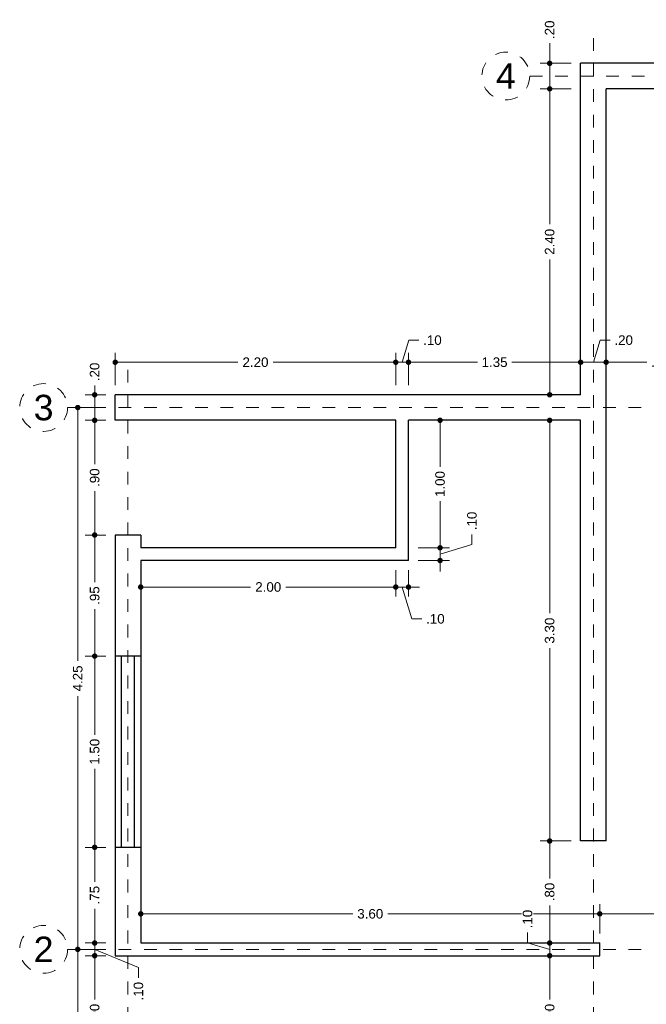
# Model space of a CAD drawing. Header units: millimetres. Extents: x 2562.8 to 2572.6, y 875.4 to 887.1.
# Tile 2 of 3: x 2562.8 to 2567.7, y 879.3 to 887.1. Entities that reach past the tile are written whole.
import ezdxf
from ezdxf.enums import TextEntityAlignment as Align

# ---------------------------------------------------------------- set-up
doc = ezdxf.new("R2010")
doc.units = ezdxf.units.MM
doc.header["$LTSCALE"] = 0.001
doc.linetypes.add('CENTER2', pattern=[28.575, 19.05, -3.175, 3.175, -3.175])
for name, color, linetype, lineweight in [('Cotas', 7, 'Continuous', 18), ('Ejes', 7, 'CENTER2', 5), ('Muros', 7, 'Continuous', 30), ('Ventanas', 250, 'Continuous', 25)]:
    doc.layers.add(name, color=color, linetype=linetype, lineweight=lineweight)
doc.styles.get("Standard").update_dxf_attribs({"font": 'arial.ttf'})
doc.dimstyles.new('1-50', dxfattribs={"dimscale": 50, "dimtxt": 0.0015, "dimasz": 0.00085, "dimexe": 0.0015, "dimexo": 0.0015, "dimgap": 0.0008, "dimtad": 0, "dimzin": 4, "dimdsep": 46, "dimtxsty": 'Standard', "dimblk": 'DOT', "dimcen": 0.0009, "dimclrd": 256, "dimclre": 256, "dimclrt": 256, "dimadec": 0, "dimazin": 0, "dimtfac": 1, "dimtofl": 0, "dimtmove": 1, "dimatfit": 2, "dimfxl": 0.0015, "dimtfill": 1, "dimtolj": 1, "dimtzin": 4, "dimlwd": -1, "dimlwe": -1, "dimarcsym": 0})

# ---------------------------------------------------------------- blocks, each defined once
blk = doc.blocks.new('_DOT')
at = {"color": 0, "linetype": 'ByBlock'}
blk.add_line((-0.5, 0), (-1, 0), dxfattribs=at)
at = {"color": 0, "linetype": 'ByBlock', "const_width": 0.5}
blk.add_lwpolyline([(-0.25, 0, 1), (0.25, 0, 1)], format="xyb", close=True, dxfattribs=at)
blk = doc.blocks.new('*D15')
at = {"layer": 'Cotas', "transparency": 16777216}
for p, q in [((2567.1127, 886.5135), (2566.87, 886.5135)), ((2566.945, 886.471), (2566.945, 885.4514)), ((2566.945, 884.156), (2566.945, 885.1756)), ((2567.1127, 884.1135), (2566.87, 884.1135))]:
    blk.add_line(p, q, dxfattribs=at)
at = {"layer": 'Defpoints', "color": 0, "transparency": 16777216}
for p in [(2567.1877, 886.5135), (2566.945, 884.1135), (2567.1877, 884.1135)]:
    blk.add_point(p, dxfattribs=at)
at = {"layer": 'Cotas', "transparency": 16777216, "xscale": 0.0425, "yscale": 0.0425, "zscale": 0.0425}
for p, rotation in [((2566.945, 886.5135), 90), ((2566.945, 884.1135), 270)]:
    blk.add_blockref('_DOT', p, dxfattribs=dict(at, rotation=rotation))
at = {"layer": 'Cotas', "transparency": 16777216, "insert": (2566.945, 885.3135), "char_height": 0.075, "attachment_point": 5, "rotation": 90, "bg_fill": 3, "box_fill_scale": 1.1, "bg_fill_color": 256, "bg_fill_true_color": 13158600, "bg_fill_transparency": 0}
blk.add_mtext('\\A1;2.40', dxfattribs=at)
blk = doc.blocks.new('*D16')
at = {"layer": 'Cotas', "transparency": 16777216}
for p, q in [((2563.4627, 884.0135), (2563.1688, 884.0135)), ((2563.2438, 883.971), (2563.2438, 882.0277)), ((2563.2438, 879.806), (2563.2438, 881.7493)), ((2563.4627, 879.7635), (2563.1688, 879.7635))]:
    blk.add_line(p, q, dxfattribs=at)
at = {"layer": 'Defpoints', "color": 0, "transparency": 16777216}
for p in [(2563.5377, 884.0135), (2563.2438, 879.7635), (2563.5377, 879.7635)]:
    blk.add_point(p, dxfattribs=at)
at = {"layer": 'Cotas', "transparency": 16777216, "xscale": 0.0425, "yscale": 0.0425, "zscale": 0.0425}
for p, rotation in [((2563.2438, 884.0135), 90), ((2563.2438, 879.7635), 270)]:
    blk.add_blockref('_DOT', p, dxfattribs=dict(at, rotation=rotation))
at = {"layer": 'Cotas', "transparency": 16777216, "insert": (2563.2438, 881.8885), "char_height": 0.075, "attachment_point": 5, "rotation": 90, "bg_fill": 3, "box_fill_scale": 1.1, "bg_fill_color": 256, "bg_fill_true_color": 13158600, "bg_fill_transparency": 0}
blk.add_mtext('\\A1;4.25', dxfattribs=at)
blk = doc.blocks.new('*D17')
at = {"layer": 'Cotas', "transparency": 16777216}
for p, q in [((2563.4627, 879.7635), (2563.1688, 879.7635)), ((2563.2438, 879.721), (2563.2438, 878.3261)), ((2563.2438, 876.656), (2563.2438, 878.0508)), ((2563.4627, 876.6135), (2563.1688, 876.6135))]:
    blk.add_line(p, q, dxfattribs=at)
at = {"layer": 'Defpoints', "color": 0, "transparency": 16777216}
for p in [(2563.5377, 879.7635), (2563.2438, 876.6135), (2563.5377, 876.6135)]:
    blk.add_point(p, dxfattribs=at)
at = {"layer": 'Cotas', "transparency": 16777216, "xscale": 0.0425, "yscale": 0.0425, "zscale": 0.0425}
for p, rotation in [((2563.2438, 879.7635), 90), ((2563.2438, 876.6135), 270)]:
    blk.add_blockref('_DOT', p, dxfattribs=dict(at, rotation=rotation))
at = {"layer": 'Cotas', "transparency": 16777216, "insert": (2563.2438, 878.1885), "char_height": 0.075, "attachment_point": 5, "rotation": 90, "bg_fill": 3, "box_fill_scale": 1.1, "bg_fill_color": 256, "bg_fill_true_color": 13158600, "bg_fill_transparency": 0}
blk.add_mtext('\\A1;3.15', dxfattribs=at)
blk = doc.blocks.new('*D18')
at = {"layer": 'Cotas', "transparency": 16777216}
for p, q in [((2563.4627, 883.9135), (2563.3015, 883.9135)), ((2563.3765, 883.871), (2563.3765, 883.569)), ((2563.3765, 883.056), (2563.3765, 883.3579)), ((2563.4627, 883.0135), (2563.3015, 883.0135))]:
    blk.add_line(p, q, dxfattribs=at)
at = {"layer": 'Defpoints', "color": 0, "transparency": 16777216}
for p in [(2563.5377, 883.9135), (2563.3765, 883.0135), (2563.5377, 883.0135)]:
    blk.add_point(p, dxfattribs=at)
at = {"layer": 'Cotas', "transparency": 16777216, "xscale": 0.0425, "yscale": 0.0425, "zscale": 0.0425}
for p, rotation in [((2563.3765, 883.9135), 90), ((2563.3765, 883.0135), 270)]:
    blk.add_blockref('_DOT', p, dxfattribs=dict(at, rotation=rotation))
at = {"layer": 'Cotas', "transparency": 16777216, "insert": (2563.3765, 883.4635), "char_height": 0.075, "attachment_point": 5, "rotation": 90, "bg_fill": 3, "box_fill_scale": 1.1, "bg_fill_color": 256, "bg_fill_true_color": 13158600, "bg_fill_transparency": 0}
blk.add_mtext('\\A1;.90', dxfattribs=at)
blk = doc.blocks.new('*D19')
at = {"layer": 'Cotas', "transparency": 16777216}
for p, q in [((2563.4627, 883.0135), (2563.3015, 883.0135)), ((2563.3765, 882.971), (2563.3765, 882.6445)), ((2563.3765, 882.106), (2563.3765, 882.4325)), ((2563.4627, 882.0635), (2563.3015, 882.0635))]:
    blk.add_line(p, q, dxfattribs=at)
at = {"layer": 'Defpoints', "color": 0, "transparency": 16777216}
for p in [(2563.5377, 883.0135), (2563.3765, 882.0635), (2563.5377, 882.0635)]:
    blk.add_point(p, dxfattribs=at)
at = {"layer": 'Cotas', "transparency": 16777216, "xscale": 0.0425, "yscale": 0.0425, "zscale": 0.0425}
for p, rotation in [((2563.3765, 883.0135), 90), ((2563.3765, 882.0635), 270)]:
    blk.add_blockref('_DOT', p, dxfattribs=dict(at, rotation=rotation))
at = {"layer": 'Cotas', "transparency": 16777216, "insert": (2563.3765, 882.5385), "char_height": 0.075, "attachment_point": 5, "rotation": 90, "bg_fill": 3, "box_fill_scale": 1.1, "bg_fill_color": 256, "bg_fill_true_color": 13158600, "bg_fill_transparency": 0}
blk.add_mtext('\\A1;.95', dxfattribs=at)
blk = doc.blocks.new('*D20')
at = {"layer": 'Cotas', "transparency": 16777216}
for p, q in [((2563.4627, 882.0635), (2563.3015, 882.0635)), ((2563.3765, 882.021), (2563.3765, 881.4472)), ((2563.3765, 880.606), (2563.3765, 881.1797)), ((2563.4627, 880.5635), (2563.3015, 880.5635))]:
    blk.add_line(p, q, dxfattribs=at)
at = {"layer": 'Defpoints', "color": 0, "transparency": 16777216}
for p in [(2563.5377, 882.0635), (2563.3765, 880.5635), (2563.5377, 880.5635)]:
    blk.add_point(p, dxfattribs=at)
at = {"layer": 'Cotas', "transparency": 16777216, "xscale": 0.0425, "yscale": 0.0425, "zscale": 0.0425}
for p, rotation in [((2563.3765, 882.0635), 90), ((2563.3765, 880.5635), 270)]:
    blk.add_blockref('_DOT', p, dxfattribs=dict(at, rotation=rotation))
at = {"layer": 'Cotas', "transparency": 16777216, "insert": (2563.3765, 881.3135), "char_height": 0.075, "attachment_point": 5, "rotation": 90, "bg_fill": 3, "box_fill_scale": 1.1, "bg_fill_color": 256, "bg_fill_true_color": 13158600, "bg_fill_transparency": 0}
blk.add_mtext('\\A1;1.50', dxfattribs=at)
blk = doc.blocks.new('*D21')
at = {"layer": 'Cotas', "transparency": 16777216}
for p, q in [((2563.4627, 880.5635), (2563.3015, 880.5635)), ((2563.3765, 880.521), (2563.3765, 880.2945)), ((2563.3765, 879.856), (2563.3765, 880.0825)), ((2563.4627, 879.8135), (2563.3015, 879.8135))]:
    blk.add_line(p, q, dxfattribs=at)
at = {"layer": 'Defpoints', "color": 0, "transparency": 16777216}
for p in [(2563.5377, 880.5635), (2563.3765, 879.8135), (2563.5377, 879.8135)]:
    blk.add_point(p, dxfattribs=at)
at = {"layer": 'Cotas', "transparency": 16777216, "xscale": 0.0425, "yscale": 0.0425, "zscale": 0.0425}
for p, rotation in [((2563.3765, 880.5635), 90), ((2563.3765, 879.8135), 270)]:
    blk.add_blockref('_DOT', p, dxfattribs=dict(at, rotation=rotation))
at = {"layer": 'Cotas', "transparency": 16777216, "insert": (2563.3765, 880.1885), "char_height": 0.075, "attachment_point": 5, "rotation": 90, "bg_fill": 3, "box_fill_scale": 1.1, "bg_fill_color": 256, "bg_fill_true_color": 13158600, "bg_fill_transparency": 0}
blk.add_mtext('\\A1;.75', dxfattribs=at)
blk = doc.blocks.new('*D22')
at = {"layer": 'Cotas', "transparency": 16777216}
for p, q in [((2563.3765, 879.856), (2563.3765, 879.8985)), ((2563.4627, 879.8135), (2563.3015, 879.8135)), ((2563.3765, 879.8135), (2563.3765, 879.7135)), ((2563.3765, 879.7635), (2563.72, 879.6209)), ((2563.4627, 879.7135), (2563.3015, 879.7135)), ((2563.3765, 879.671), (2563.3765, 879.6285)), ((2563.72, 879.6209), (2563.72, 879.5409))]:
    blk.add_line(p, q, dxfattribs=at)
at = {"layer": 'Defpoints', "color": 0, "transparency": 16777216}
for p in [(2563.5377, 879.8135), (2563.3765, 879.7135), (2563.5377, 879.7135)]:
    blk.add_point(p, dxfattribs=at)
at = {"layer": 'Cotas', "transparency": 16777216, "xscale": 0.0425, "yscale": 0.0425, "zscale": 0.0425}
for p, rotation in [((2563.3765, 879.8135), 270), ((2563.3765, 879.7135), 90)]:
    blk.add_blockref('_DOT', p, dxfattribs=dict(at, rotation=rotation))
at = {"layer": 'Cotas', "transparency": 16777216, "insert": (2563.72, 879.4353), "char_height": 0.075, "attachment_point": 5, "rotation": 90, "bg_fill": 3, "box_fill_scale": 1.1, "bg_fill_color": 256, "bg_fill_true_color": 13158600, "bg_fill_transparency": 0}
blk.add_mtext('\\A1;.10', dxfattribs=at)
blk = doc.blocks.new('*D23')
at = {"layer": 'Cotas', "transparency": 16777216}
for p, q in [((2563.3765, 884.1874), (2563.3765, 884.1135)), ((2563.4627, 884.1135), (2563.3015, 884.1135)), ((2563.3765, 883.956), (2563.3765, 884.071)), ((2563.4627, 883.9135), (2563.3015, 883.9135))]:
    blk.add_line(p, q, dxfattribs=at)
at = {"layer": 'Defpoints', "color": 0, "transparency": 16777216}
for p in [(2563.3765, 884.1135), (2563.5377, 884.1135), (2563.5377, 883.9135)]:
    blk.add_point(p, dxfattribs=at)
at = {"layer": 'Cotas', "transparency": 16777216, "xscale": 0.0425, "yscale": 0.0425, "zscale": 0.0425}
for p, rotation in [((2563.3765, 884.1135), 90), ((2563.3765, 883.9135), 270)]:
    blk.add_blockref('_DOT', p, dxfattribs=dict(at, rotation=rotation))
at = {"layer": 'Cotas', "transparency": 16777216, "insert": (2563.3765, 884.2929), "char_height": 0.075, "attachment_point": 5, "rotation": 90, "bg_fill": 3, "box_fill_scale": 1.1, "bg_fill_color": 256, "bg_fill_true_color": 13158600, "bg_fill_transparency": 0}
blk.add_mtext('\\A1;.20', dxfattribs=at)
blk = doc.blocks.new('*D24')
at = {"layer": 'Cotas', "transparency": 16777216}
for p, q in [((2563.4627, 879.7135), (2563.3015, 879.7135)), ((2563.3765, 879.671), (2563.3765, 879.369)), ((2563.3765, 878.856), (2563.3765, 879.1579)), ((2563.4627, 878.8135), (2563.3015, 878.8135))]:
    blk.add_line(p, q, dxfattribs=at)
at = {"layer": 'Defpoints', "color": 0, "transparency": 16777216}
for p in [(2563.5377, 879.7135), (2563.3765, 878.8135), (2563.5377, 878.8135)]:
    blk.add_point(p, dxfattribs=at)
at = {"layer": 'Cotas', "transparency": 16777216, "xscale": 0.0425, "yscale": 0.0425, "zscale": 0.0425}
for p, rotation in [((2563.3765, 879.7135), 90), ((2563.3765, 878.8135), 270)]:
    blk.add_blockref('_DOT', p, dxfattribs=dict(at, rotation=rotation))
at = {"layer": 'Cotas', "transparency": 16777216, "insert": (2563.3765, 879.2635), "char_height": 0.075, "attachment_point": 5, "rotation": 90, "bg_fill": 3, "box_fill_scale": 1.1, "bg_fill_color": 256, "bg_fill_true_color": 13158600, "bg_fill_transparency": 0}
blk.add_mtext('\\A1;.90', dxfattribs=at)
blk = doc.blocks.new('*D29')
at = {"layer": 'Cotas', "transparency": 16777216}
for p, q in [((2563.7377, 882.7385), (2563.7377, 882.5306)), ((2565.7377, 882.7385), (2565.7377, 882.5306)), ((2563.7802, 882.6056), (2564.5998, 882.6056)), ((2565.6952, 882.6056), (2564.8757, 882.6056))]:
    blk.add_line(p, q, dxfattribs=at)
at = {"layer": 'Defpoints', "color": 0, "transparency": 16777216}
for p in [(2563.7377, 882.8135), (2565.7377, 882.8135), (2565.7377, 882.6056)]:
    blk.add_point(p, dxfattribs=at)
at = {"layer": 'Cotas', "transparency": 16777216, "xscale": 0.0425, "yscale": 0.0425, "zscale": 0.0425, "rotation": 180}
blk.add_blockref('_DOT', (2563.7377, 882.6056), dxfattribs=at)
at = {"layer": 'Cotas', "transparency": 16777216, "xscale": 0.0425, "yscale": 0.0425, "zscale": 0.0425}
blk.add_blockref('_DOT', (2565.7377, 882.6056), dxfattribs=at)
at = {"layer": 'Cotas', "transparency": 16777216, "insert": (2564.7377, 882.6056), "char_height": 0.075, "attachment_point": 5, "bg_fill": 3, "box_fill_scale": 1.1, "bg_fill_color": 256, "bg_fill_true_color": 13158600, "bg_fill_transparency": 0}
blk.add_mtext('\\A1;2.00', dxfattribs=at)
blk = doc.blocks.new('*D30')
at = {"layer": 'Cotas', "transparency": 16777216}
for p, q in [((2565.7377, 882.7385), (2565.7377, 882.5306)), ((2565.8377, 882.7385), (2565.8377, 882.5306)), ((2565.6952, 882.6056), (2565.6527, 882.6056)), ((2565.7377, 882.6056), (2565.8377, 882.6056)), ((2565.7877, 882.6056), (2565.8627, 882.3558)), ((2565.8802, 882.6056), (2565.9227, 882.6056)), ((2565.8627, 882.3558), (2565.9427, 882.3558))]:
    blk.add_line(p, q, dxfattribs=at)
at = {"layer": 'Defpoints', "color": 0, "transparency": 16777216}
for p in [(2565.7377, 882.8135), (2565.8377, 882.8135), (2565.8377, 882.6056)]:
    blk.add_point(p, dxfattribs=at)
at = {"layer": 'Cotas', "transparency": 16777216, "xscale": 0.0425, "yscale": 0.0425, "zscale": 0.0425}
blk.add_blockref('_DOT', (2565.7377, 882.6056), dxfattribs=at)
at = {"layer": 'Cotas', "transparency": 16777216, "xscale": 0.0425, "yscale": 0.0425, "zscale": 0.0425, "rotation": 180}
blk.add_blockref('_DOT', (2565.8377, 882.6056), dxfattribs=at)
at = {"layer": 'Cotas', "transparency": 16777216, "insert": (2566.0483, 882.3558), "char_height": 0.075, "attachment_point": 5, "bg_fill": 3, "box_fill_scale": 1.1, "bg_fill_color": 256, "bg_fill_true_color": 13158600, "bg_fill_transparency": 0}
blk.add_mtext('\\A1;.10', dxfattribs=at)
blk = doc.blocks.new('*D31')
at = {"layer": 'Cotas', "transparency": 16777216}
for p, q in [((2565.9127, 883.9135), (2566.1603, 883.9135)), ((2566.0853, 883.871), (2566.0853, 883.5472)), ((2566.0853, 882.956), (2566.0853, 883.2797)), ((2565.9127, 882.9135), (2566.1603, 882.9135))]:
    blk.add_line(p, q, dxfattribs=at)
at = {"layer": 'Defpoints', "color": 0, "transparency": 16777216}
for p in [(2565.8377, 883.9135), (2565.8377, 882.9135), (2566.0853, 882.9135)]:
    blk.add_point(p, dxfattribs=at)
at = {"layer": 'Cotas', "transparency": 16777216, "xscale": 0.0425, "yscale": 0.0425, "zscale": 0.0425}
for p, rotation in [((2566.0853, 883.9135), 90), ((2566.0853, 882.9135), 270)]:
    blk.add_blockref('_DOT', p, dxfattribs=dict(at, rotation=rotation))
at = {"layer": 'Cotas', "transparency": 16777216, "insert": (2566.0853, 883.4135), "char_height": 0.075, "attachment_point": 5, "rotation": 90, "bg_fill": 3, "box_fill_scale": 1.1, "bg_fill_color": 256, "bg_fill_true_color": 13158600, "bg_fill_transparency": 0}
blk.add_mtext('\\A1;1.00', dxfattribs=at)
blk = doc.blocks.new('*D32')
at = {"layer": 'Cotas', "transparency": 16777216}
for p, q in [((2566.3352, 882.9384), (2566.3352, 883.0184)), ((2566.0853, 882.956), (2566.0853, 882.9985)), ((2566.0853, 882.8635), (2566.3352, 882.9384)), ((2565.9127, 882.9135), (2566.1603, 882.9135)), ((2566.0853, 882.9135), (2566.0853, 882.8135)), ((2565.9127, 882.8135), (2566.1603, 882.8135)), ((2566.0853, 882.771), (2566.0853, 882.7285))]:
    blk.add_line(p, q, dxfattribs=at)
at = {"layer": 'Defpoints', "color": 0, "transparency": 16777216}
for p in [(2565.8377, 882.9135), (2565.8377, 882.8135), (2566.0853, 882.8135)]:
    blk.add_point(p, dxfattribs=at)
at = {"layer": 'Cotas', "transparency": 16777216, "xscale": 0.0425, "yscale": 0.0425, "zscale": 0.0425}
for p, rotation in [((2566.0853, 882.9135), 270), ((2566.0853, 882.8135), 90)]:
    blk.add_blockref('_DOT', p, dxfattribs=dict(at, rotation=rotation))
at = {"layer": 'Cotas', "transparency": 16777216, "insert": (2566.3352, 883.124), "char_height": 0.075, "attachment_point": 5, "rotation": 90, "bg_fill": 3, "box_fill_scale": 1.1, "bg_fill_color": 256, "bg_fill_true_color": 13158600, "bg_fill_transparency": 0}
blk.add_mtext('\\A1;.10', dxfattribs=at)
blk = doc.blocks.new('*D34')
at = {"layer": 'Cotas', "transparency": 16777216}
for p, q in [((2567.2877, 884.3687), (2567.3397, 884.5419)), ((2567.3397, 884.5419), (2567.4197, 884.5419)), ((2567.1877, 884.1885), (2567.1877, 884.4437)), ((2567.3877, 884.1885), (2567.3877, 884.4437)), ((2567.2302, 884.3687), (2567.3452, 884.3687))]:
    blk.add_line(p, q, dxfattribs=at)
at = {"layer": 'Defpoints', "color": 0, "transparency": 16777216}
for p in [(2567.3877, 884.3687), (2567.1877, 884.1135), (2567.3877, 884.1135)]:
    blk.add_point(p, dxfattribs=at)
at = {"layer": 'Cotas', "transparency": 16777216, "xscale": 0.0425, "yscale": 0.0425, "zscale": 0.0425, "rotation": 180}
blk.add_blockref('_DOT', (2567.1877, 884.3687), dxfattribs=at)
at = {"layer": 'Cotas', "transparency": 16777216, "xscale": 0.0425, "yscale": 0.0425, "zscale": 0.0425}
blk.add_blockref('_DOT', (2567.3877, 884.3687), dxfattribs=at)
at = {"layer": 'Cotas', "transparency": 16777216, "insert": (2567.5253, 884.5419), "char_height": 0.075, "attachment_point": 5, "bg_fill": 3, "box_fill_scale": 1.1, "bg_fill_color": 256, "bg_fill_true_color": 13158600, "bg_fill_transparency": 0}
blk.add_mtext('\\A1;.20', dxfattribs=at)
blk = doc.blocks.new('*D35')
at = {"layer": 'Cotas', "transparency": 16777216}
for p, q in [((2567.3877, 884.1885), (2567.3877, 884.4437)), ((2568.2377, 884.1385), (2568.2377, 884.4437)), ((2567.4302, 884.3687), (2567.7068, 884.3687)), ((2568.1952, 884.3687), (2567.9187, 884.3687))]:
    blk.add_line(p, q, dxfattribs=at)
at = {"layer": 'Defpoints', "color": 0, "transparency": 16777216}
for p in [(2568.2377, 884.3687), (2567.3877, 884.1135), (2568.2377, 884.0635)]:
    blk.add_point(p, dxfattribs=at)
at = {"layer": 'Cotas', "transparency": 16777216, "xscale": 0.0425, "yscale": 0.0425, "zscale": 0.0425, "rotation": 180}
blk.add_blockref('_DOT', (2567.3877, 884.3687), dxfattribs=at)
at = {"layer": 'Cotas', "transparency": 16777216, "xscale": 0.0425, "yscale": 0.0425, "zscale": 0.0425}
blk.add_blockref('_DOT', (2568.2377, 884.3687), dxfattribs=at)
at = {"layer": 'Cotas', "transparency": 16777216, "insert": (2567.8127, 884.3687), "char_height": 0.075, "attachment_point": 5, "bg_fill": 3, "box_fill_scale": 1.1, "bg_fill_color": 256, "bg_fill_true_color": 13158600, "bg_fill_transparency": 0}
blk.add_mtext('\\A1;.85', dxfattribs=at)
blk = doc.blocks.new('*D41')
at = {"layer": 'Cotas', "transparency": 16777216}
for p, q in [((2566.945, 886.871), (2566.945, 886.7135)), ((2567.1127, 886.7135), (2566.87, 886.7135)), ((2566.945, 886.556), (2566.945, 886.671)), ((2567.1127, 886.5135), (2566.87, 886.5135))]:
    blk.add_line(p, q, dxfattribs=at)
at = {"layer": 'Defpoints', "color": 0, "transparency": 16777216}
for p in [(2566.945, 886.7135), (2567.1877, 886.7135), (2567.1877, 886.5135)]:
    blk.add_point(p, dxfattribs=at)
at = {"layer": 'Cotas', "transparency": 16777216, "xscale": 0.0425, "yscale": 0.0425, "zscale": 0.0425}
for p, rotation in [((2566.945, 886.7135), 90), ((2566.945, 886.5135), 270)]:
    blk.add_blockref('_DOT', p, dxfattribs=dict(at, rotation=rotation))
at = {"layer": 'Cotas', "transparency": 16777216, "insert": (2566.945, 886.9766), "char_height": 0.075, "attachment_point": 5, "rotation": 90, "bg_fill": 3, "box_fill_scale": 1.1, "bg_fill_color": 256, "bg_fill_true_color": 13158600, "bg_fill_transparency": 0}
blk.add_mtext('\\A1;.20', dxfattribs=at)
blk = doc.blocks.new('*D42')
at = {"layer": 'Cotas', "transparency": 16777216}
for p, q in [((2563.7377, 879.8885), (2563.7377, 880.117)), ((2567.3377, 879.8885), (2567.3377, 880.117)), ((2563.7802, 880.042), (2565.4005, 880.042)), ((2567.2952, 880.042), (2565.675, 880.042))]:
    blk.add_line(p, q, dxfattribs=at)
at = {"layer": 'Defpoints', "color": 0, "transparency": 16777216}
for p in [(2567.3377, 880.042), (2563.7377, 879.8135), (2567.3377, 879.8135)]:
    blk.add_point(p, dxfattribs=at)
at = {"layer": 'Cotas', "transparency": 16777216, "xscale": 0.0425, "yscale": 0.0425, "zscale": 0.0425, "rotation": 180}
blk.add_blockref('_DOT', (2563.7377, 880.042), dxfattribs=at)
at = {"layer": 'Cotas', "transparency": 16777216, "xscale": 0.0425, "yscale": 0.0425, "zscale": 0.0425}
blk.add_blockref('_DOT', (2567.3377, 880.042), dxfattribs=at)
at = {"layer": 'Cotas', "transparency": 16777216, "insert": (2565.5377, 880.042), "char_height": 0.075, "attachment_point": 5, "bg_fill": 3, "box_fill_scale": 1.1, "bg_fill_color": 256, "bg_fill_true_color": 13158600, "bg_fill_transparency": 0}
blk.add_mtext('\\A1;3.60', dxfattribs=at)
blk = doc.blocks.new('*D43')
at = {"layer": 'Cotas', "transparency": 16777216}
for p, q in [((2567.3377, 879.8885), (2567.3377, 880.117)), ((2568.8377, 879.8885), (2568.8377, 880.117)), ((2567.3802, 880.042), (2567.954, 880.042)), ((2568.7952, 880.042), (2568.2215, 880.042))]:
    blk.add_line(p, q, dxfattribs=at)
at = {"layer": 'Defpoints', "color": 0, "transparency": 16777216}
for p in [(2568.8377, 880.042), (2567.3377, 879.8135), (2568.8377, 879.8135)]:
    blk.add_point(p, dxfattribs=at)
at = {"layer": 'Cotas', "transparency": 16777216, "xscale": 0.0425, "yscale": 0.0425, "zscale": 0.0425, "rotation": 180}
blk.add_blockref('_DOT', (2567.3377, 880.042), dxfattribs=at)
at = {"layer": 'Cotas', "transparency": 16777216, "xscale": 0.0425, "yscale": 0.0425, "zscale": 0.0425}
blk.add_blockref('_DOT', (2568.8377, 880.042), dxfattribs=at)
at = {"layer": 'Cotas', "transparency": 16777216, "insert": (2568.0877, 880.042), "char_height": 0.075, "attachment_point": 5, "bg_fill": 3, "box_fill_scale": 1.1, "bg_fill_color": 256, "bg_fill_true_color": 13158600, "bg_fill_transparency": 0}
blk.add_mtext('\\A1;1.50', dxfattribs=at)
blk = doc.blocks.new('*D53')
at = {"layer": 'Cotas', "transparency": 16777216}
for p, q in [((2567.1127, 883.9135), (2566.87, 883.9135)), ((2566.945, 883.871), (2566.945, 882.4007)), ((2566.945, 880.656), (2566.945, 882.1262)), ((2567.1127, 880.6135), (2566.87, 880.6135))]:
    blk.add_line(p, q, dxfattribs=at)
at = {"layer": 'Defpoints', "color": 0, "transparency": 16777216}
for p in [(2567.1877, 883.9135), (2566.945, 880.6135), (2567.1877, 880.6135)]:
    blk.add_point(p, dxfattribs=at)
at = {"layer": 'Cotas', "transparency": 16777216, "xscale": 0.0425, "yscale": 0.0425, "zscale": 0.0425}
for p, rotation in [((2566.945, 883.9135), 90), ((2566.945, 880.6135), 270)]:
    blk.add_blockref('_DOT', p, dxfattribs=dict(at, rotation=rotation))
at = {"layer": 'Cotas', "transparency": 16777216, "insert": (2566.945, 882.2635), "char_height": 0.075, "attachment_point": 5, "rotation": 90, "bg_fill": 3, "box_fill_scale": 1.1, "bg_fill_color": 256, "bg_fill_true_color": 13158600, "bg_fill_transparency": 0}
blk.add_mtext('\\A1;3.30', dxfattribs=at)
blk = doc.blocks.new('*D56')
at = {"layer": 'Cotas', "transparency": 16777216}
for p, q in [((2565.8377, 884.1885), (2565.8377, 884.4437)), ((2567.1877, 884.1885), (2567.1877, 884.4437)), ((2565.8802, 884.3687), (2566.3786, 884.3687)), ((2567.1452, 884.3687), (2566.6469, 884.3687))]:
    blk.add_line(p, q, dxfattribs=at)
at = {"layer": 'Defpoints', "color": 0, "transparency": 16777216}
for p in [(2565.8377, 884.3687), (2565.8377, 884.1135), (2567.1877, 884.1135)]:
    blk.add_point(p, dxfattribs=at)
at = {"layer": 'Cotas', "transparency": 16777216, "xscale": 0.0425, "yscale": 0.0425, "zscale": 0.0425, "rotation": 180}
blk.add_blockref('_DOT', (2565.8377, 884.3687), dxfattribs=at)
at = {"layer": 'Cotas', "transparency": 16777216, "xscale": 0.0425, "yscale": 0.0425, "zscale": 0.0425}
blk.add_blockref('_DOT', (2567.1877, 884.3687), dxfattribs=at)
at = {"layer": 'Cotas', "transparency": 16777216, "insert": (2566.5127, 884.3687), "char_height": 0.075, "attachment_point": 5, "bg_fill": 3, "box_fill_scale": 1.1, "bg_fill_color": 256, "bg_fill_true_color": 13158600, "bg_fill_transparency": 0}
blk.add_mtext('\\A1;1.35', dxfattribs=at)
blk = doc.blocks.new('*D57')
at = {"layer": 'Cotas', "transparency": 16777216}
for p, q in [((2565.7877, 884.3687), (2565.8397, 884.5419)), ((2565.8397, 884.5419), (2565.9197, 884.5419)), ((2565.7377, 884.1885), (2565.7377, 884.4437)), ((2565.8377, 884.1885), (2565.8377, 884.4437)), ((2565.6952, 884.3687), (2565.6527, 884.3687)), ((2565.8377, 884.3687), (2565.7377, 884.3687)), ((2565.8802, 884.3687), (2565.9227, 884.3687))]:
    blk.add_line(p, q, dxfattribs=at)
at = {"layer": 'Defpoints', "color": 0, "transparency": 16777216}
for p in [(2565.7377, 884.3687), (2565.7377, 884.1135), (2565.8377, 884.1135)]:
    blk.add_point(p, dxfattribs=at)
at = {"layer": 'Cotas', "transparency": 16777216, "xscale": 0.0425, "yscale": 0.0425, "zscale": 0.0425}
blk.add_blockref('_DOT', (2565.7377, 884.3687), dxfattribs=at)
at = {"layer": 'Cotas', "transparency": 16777216, "xscale": 0.0425, "yscale": 0.0425, "zscale": 0.0425, "rotation": 180}
blk.add_blockref('_DOT', (2565.8377, 884.3687), dxfattribs=at)
at = {"layer": 'Cotas', "transparency": 16777216, "insert": (2566.0253, 884.5419), "char_height": 0.075, "attachment_point": 5, "bg_fill": 3, "box_fill_scale": 1.1, "bg_fill_color": 256, "bg_fill_true_color": 13158600, "bg_fill_transparency": 0}
blk.add_mtext('\\A1;.10', dxfattribs=at)
blk = doc.blocks.new('*D58')
at = {"layer": 'Cotas', "transparency": 16777216}
for p, q in [((2563.5377, 884.1885), (2563.5377, 884.4437)), ((2565.7377, 884.1885), (2565.7377, 884.4437)), ((2563.5802, 884.3687), (2564.4998, 884.3687)), ((2565.6952, 884.3687), (2564.7757, 884.3687))]:
    blk.add_line(p, q, dxfattribs=at)
at = {"layer": 'Defpoints', "color": 0, "transparency": 16777216}
for p in [(2563.5377, 884.3687), (2563.5377, 884.1135), (2565.7377, 884.1135)]:
    blk.add_point(p, dxfattribs=at)
at = {"layer": 'Cotas', "transparency": 16777216, "xscale": 0.0425, "yscale": 0.0425, "zscale": 0.0425, "rotation": 180}
blk.add_blockref('_DOT', (2563.5377, 884.3687), dxfattribs=at)
at = {"layer": 'Cotas', "transparency": 16777216, "xscale": 0.0425, "yscale": 0.0425, "zscale": 0.0425}
blk.add_blockref('_DOT', (2565.7377, 884.3687), dxfattribs=at)
at = {"layer": 'Cotas', "transparency": 16777216, "insert": (2564.6377, 884.3687), "char_height": 0.075, "attachment_point": 5, "bg_fill": 3, "box_fill_scale": 1.1, "bg_fill_color": 256, "bg_fill_true_color": 13158600, "bg_fill_transparency": 0}
blk.add_mtext('\\A1;2.20', dxfattribs=at)
blk = doc.blocks.new('*D59')
at = {"layer": 'Cotas', "transparency": 16777216}
for p, q in [((2567.1127, 880.6135), (2566.87, 880.6135)), ((2566.945, 880.571), (2566.945, 880.319)), ((2566.945, 879.856), (2566.945, 880.1079)), ((2567.0943, 879.8135), (2566.87, 879.8135))]:
    blk.add_line(p, q, dxfattribs=at)
at = {"layer": 'Defpoints', "color": 0, "transparency": 16777216}
for p in [(2567.1877, 880.6135), (2566.945, 879.8135), (2567.1693, 879.8135)]:
    blk.add_point(p, dxfattribs=at)
at = {"layer": 'Cotas', "transparency": 16777216, "xscale": 0.0425, "yscale": 0.0425, "zscale": 0.0425}
for p, rotation in [((2566.945, 880.6135), 90), ((2566.945, 879.8135), 270)]:
    blk.add_blockref('_DOT', p, dxfattribs=dict(at, rotation=rotation))
at = {"layer": 'Cotas', "transparency": 16777216, "insert": (2566.945, 880.2135), "char_height": 0.075, "attachment_point": 5, "rotation": 90, "bg_fill": 3, "box_fill_scale": 1.1, "bg_fill_color": 256, "bg_fill_true_color": 13158600, "bg_fill_transparency": 0}
blk.add_mtext('\\A1;.80', dxfattribs=at)
blk = doc.blocks.new('*D60')
at = {"layer": 'Cotas', "transparency": 16777216}
for p, q in [((2566.7717, 879.8155), (2566.7717, 879.8955)), ((2566.945, 879.856), (2566.945, 879.8985)), ((2566.945, 879.7635), (2566.7717, 879.8155)), ((2567.0943, 879.8135), (2566.87, 879.8135)), ((2566.945, 879.8135), (2566.945, 879.7135)), ((2567.2627, 879.7135), (2566.87, 879.7135)), ((2566.945, 879.671), (2566.945, 879.6285))]:
    blk.add_line(p, q, dxfattribs=at)
at = {"layer": 'Defpoints', "color": 0, "transparency": 16777216}
for p in [(2567.1693, 879.8135), (2566.945, 879.7135), (2567.3377, 879.7135)]:
    blk.add_point(p, dxfattribs=at)
at = {"layer": 'Cotas', "transparency": 16777216, "xscale": 0.0425, "yscale": 0.0425, "zscale": 0.0425}
for p, rotation in [((2566.945, 879.8135), 270), ((2566.945, 879.7135), 90)]:
    blk.add_blockref('_DOT', p, dxfattribs=dict(at, rotation=rotation))
at = {"layer": 'Cotas', "transparency": 16777216, "insert": (2566.7717, 880.001), "char_height": 0.075, "attachment_point": 5, "rotation": 90, "bg_fill": 3, "box_fill_scale": 1.1, "bg_fill_color": 256, "bg_fill_true_color": 13158600, "bg_fill_transparency": 0}
blk.add_mtext('\\A1;.10', dxfattribs=at)
blk = doc.blocks.new('*D61')
at = {"layer": 'Cotas', "transparency": 16777216}
for p, q in [((2567.2627, 879.7135), (2566.87, 879.7135)), ((2566.945, 879.671), (2566.945, 879.369)), ((2566.945, 878.856), (2566.945, 879.1579)), ((2567.1627, 878.8135), (2566.87, 878.8135))]:
    blk.add_line(p, q, dxfattribs=at)
at = {"layer": 'Defpoints', "color": 0, "transparency": 16777216}
for p in [(2567.3377, 879.7135), (2566.945, 878.8135), (2567.2377, 878.8135)]:
    blk.add_point(p, dxfattribs=at)
at = {"layer": 'Cotas', "transparency": 16777216, "xscale": 0.0425, "yscale": 0.0425, "zscale": 0.0425}
for p, rotation in [((2566.945, 879.7135), 90), ((2566.945, 878.8135), 270)]:
    blk.add_blockref('_DOT', p, dxfattribs=dict(at, rotation=rotation))
at = {"layer": 'Cotas', "transparency": 16777216, "insert": (2566.945, 879.2635), "char_height": 0.075, "attachment_point": 5, "rotation": 90, "bg_fill": 3, "box_fill_scale": 1.1, "bg_fill_color": 256, "bg_fill_true_color": 13158600, "bg_fill_transparency": 0}
blk.add_mtext('\\A1;.90', dxfattribs=at)

msp = doc.modelspace()

# ---------------------------------------------------------------- linework, layer by layer
at = {"layer": 'Ejes', "linetype": 'CENTER2'}
for p, q in [((2567.2877, 875.8105), (2567.2877, 886.9369)), ((2566.7884, 886.6135), (2572.4377, 886.6135)), ((2563.6377, 875.8105), (2563.6377, 884.3206)), ((2563.1634, 884.0135), (2572.4377, 884.0135)), ((2563.1634, 879.7635), (2572.4377, 879.7635))]:
    msp.add_line(p, q, dxfattribs=at)
at = {"layer": 'Ejes'}
for centre in [(2566.6009, 886.6135), (2562.9759, 884.0135), (2562.9759, 879.7635)]:
    msp.add_circle(centre, 0.1875, dxfattribs=at)
at = {"layer": 'Muros'}
for p, q in [((2572.1377, 886.7135), (2567.1877, 886.7135)), ((2567.1877, 884.1135), (2567.1877, 886.7135)), ((2567.3877, 880.6135), (2567.3877, 886.5135)), ((2568.8377, 886.5135), (2567.3877, 886.5135)), ((2567.1877, 884.1135), (2563.5377, 884.1135)), ((2563.5377, 883.9135), (2563.5377, 884.1135)), ((2565.7377, 883.9135), (2563.5377, 883.9135)), ((2565.7377, 882.9135), (2565.7377, 883.9135)), ((2565.8377, 882.8135), (2565.8377, 883.9135)), ((2567.1877, 883.9135), (2565.8377, 883.9135)), ((2567.1877, 880.6135), (2567.1877, 883.9135)), ((2563.5377, 883.0135), (2563.5377, 879.7135)), ((2563.7377, 883.0135), (2563.5377, 883.0135)), ((2563.7377, 883.0135), (2563.7377, 882.9135)), ((2565.7377, 882.9135), (2563.7377, 882.9135)), ((2565.8377, 882.8135), (2563.7377, 882.8135)), ((2563.7377, 882.8135), (2563.7377, 879.8135)), ((2567.3877, 880.6135), (2567.1877, 880.6135)), ((2563.7377, 879.8135), (2567.3377, 879.8135)), ((2567.3377, 879.7135), (2567.3377, 879.8135)), ((2563.5377, 879.7135), (2567.3377, 879.7135))]:
    msp.add_line(p, q, dxfattribs=at)
at = {"layer": 'Ventanas'}
for p, q in [((2563.7377, 882.0635), (2563.5377, 882.0635)), ((2563.5877, 880.5635), (2563.5877, 882.0635)), ((2563.6877, 880.5635), (2563.6877, 882.0635)), ((2563.7377, 880.5635), (2563.5377, 880.5635))]:
    msp.add_line(p, q, dxfattribs=at)

# ---------------------------------------------------------------- texts
at = {"layer": 'Ejes'}
for s, p in [('4', (2566.6009, 886.6135)), ('3', (2562.9759, 884.0135)), ('2', (2562.9759, 879.7635))]:
    msp.add_text(s, height=0.2, dxfattribs=at).set_placement(p, align=Align.MIDDLE_CENTER)

# ---------------------------------------------------------------- next in the draw order: dimensions: what is measured, and where the dimension line sits
at = {"layer": 'Cotas'}
for base, p1, p2, picture, middle in [((2566.945, 884.1135), (2567.1877, 886.5135), (2567.1877, 884.1135), '*D15', (2566.945, 885.3135)), ((2563.2438, 879.7635), (2563.5377, 884.0135), (2563.5377, 879.7635), '*D16', (2563.2438, 881.8885)), ((2566.0853, 882.9135), (2565.8377, 883.9135), (2565.8377, 882.9135), '*D31', (2566.0853, 883.4135)), ((2566.945, 880.6135), (2567.1877, 883.9135), (2567.1877, 880.6135), '*D53', (2566.945, 882.2635))]:
    dim = msp.add_linear_dim(base=base, p1=p1, p2=p2, angle=90, dimstyle='1-50', dxfattribs=at)
    dim.commit()
    dim.dimension.update_dxf_attribs({"geometry": picture, "text_midpoint": middle})
dim = msp.add_linear_dim(base=(2565.7377, 882.6056), p1=(2563.7377, 882.8135), p2=(2565.7377, 882.8135), dimstyle='1-50', dxfattribs=at)
dim.commit()
dim.dimension.update_dxf_attribs({"geometry": '*D29', "text_midpoint": (2564.7377, 882.6056)})

# ---------------------------------------------------------------- next in the draw order: dimensions: what is measured, and where the dimension line sits
dim = msp.add_linear_dim(base=(2566.945, 886.7135), p1=(2567.1877, 886.5135), p2=(2567.1877, 886.7135), angle=90, dimstyle='1-50', dxfattribs=at)
dim.commit()
dim.dimension.update_dxf_attribs({"geometry": '*D41', "text_midpoint": (2566.9707, 886.9766), "dimtype": 160})
for base, p1, p2, picture, middle in [((2567.3877, 884.3687), (2567.1877, 884.1135), (2567.3877, 884.1135), '*D34', (2567.4597, 884.5419)), ((2565.8377, 882.6056), (2565.7377, 882.8135), (2565.8377, 882.8135), '*D30', (2565.9827, 882.3558))]:
    dim = msp.add_linear_dim(base=base, p1=p1, p2=p2, dimstyle='1-50', dxfattribs=at)
    dim.commit()
    dim.dimension.update_dxf_attribs({"geometry": picture, "text_midpoint": middle})
for base, p1, p2, picture, middle in [((2563.3765, 883.0135), (2563.5377, 883.9135), (2563.5377, 883.0135), '*D18', (2563.3765, 883.4635)), ((2563.2438, 876.6135), (2563.5377, 879.7635), (2563.5377, 876.6135), '*D17', (2563.2438, 878.1885))]:
    dim = msp.add_linear_dim(base=base, p1=p1, p2=p2, angle=90, dimstyle='1-50', dxfattribs=at)
    dim.commit()
    dim.dimension.update_dxf_attribs({"geometry": picture, "text_midpoint": middle})

# ---------------------------------------------------------------- next in the draw order: dimensions: what is measured, and where the dimension line sits
for base, p1, p2, picture, middle in [((2565.8377, 884.3687), (2567.1877, 884.1135), (2565.8377, 884.1135), '*D56', (2566.5127, 884.3687)), ((2568.2377, 884.3687), (2567.3877, 884.1135), (2568.2377, 884.0635), '*D35', (2567.8127, 884.3687))]:
    dim = msp.add_linear_dim(base=base, p1=p1, p2=p2, dimstyle='1-50', dxfattribs=at)
    dim.commit()
    dim.dimension.update_dxf_attribs({"geometry": picture, "text_midpoint": middle})
dim = msp.add_linear_dim(base=(2563.3765, 884.1135), p1=(2563.5377, 883.9135), p2=(2563.5377, 884.1135), angle=90, dimstyle='1-50', dxfattribs=at)
dim.commit()
dim.dimension.update_dxf_attribs({"geometry": '*D23', "text_midpoint": (2563.4359, 884.2929), "dimtype": 160})
for base, p1, p2, picture, middle in [((2566.0853, 882.8135), (2565.8377, 882.9135), (2565.8377, 882.8135), '*D32', (2566.3352, 883.0584)), ((2563.3765, 882.0635), (2563.5377, 883.0135), (2563.5377, 882.0635), '*D19', (2563.3765, 882.5385))]:
    dim = msp.add_linear_dim(base=base, p1=p1, p2=p2, angle=90, dimstyle='1-50', dxfattribs=at)
    dim.commit()
    dim.dimension.update_dxf_attribs({"geometry": picture, "text_midpoint": middle})

# ---------------------------------------------------------------- next in the draw order: dimensions: what is measured, and where the dimension line sits
dim = msp.add_linear_dim(base=(2565.7377, 884.3687), p1=(2565.8377, 884.1135), p2=(2565.7377, 884.1135), dimstyle='1-50', dxfattribs=at)
dim.commit()
dim.dimension.update_dxf_attribs({"geometry": '*D57', "text_midpoint": (2565.9597, 884.5419)})
dim = msp.add_linear_dim(base=(2563.3765, 880.5635), p1=(2563.5377, 882.0635), p2=(2563.5377, 880.5635), angle=90, dimstyle='1-50', dxfattribs=at)
dim.commit()
dim.dimension.update_dxf_attribs({"geometry": '*D20', "text_midpoint": (2563.3765, 881.3135)})

# ---------------------------------------------------------------- next in the draw order: dimensions: what is measured, and where the dimension line sits
dim = msp.add_linear_dim(base=(2563.5377, 884.3687), p1=(2565.7377, 884.1135), p2=(2563.5377, 884.1135), dimstyle='1-50', dxfattribs=at)
dim.commit()
dim.dimension.update_dxf_attribs({"geometry": '*D58', "text_midpoint": (2564.6377, 884.3687)})
dim = msp.add_linear_dim(base=(2563.3765, 879.8135), p1=(2563.5377, 880.5635), p2=(2563.5377, 879.8135), angle=90, dimstyle='1-50', dxfattribs=at)
dim.commit()
dim.dimension.update_dxf_attribs({"geometry": '*D21', "text_midpoint": (2563.3765, 880.1885)})

# ---------------------------------------------------------------- next in the draw order: dimensions: what is measured, and where the dimension line sits
dim = msp.add_linear_dim(base=(2563.3765, 879.7135), p1=(2563.5377, 879.8135), p2=(2563.5377, 879.7135), angle=90, dimstyle='1-50', dxfattribs=at)
dim.commit()
dim.dimension.update_dxf_attribs({"geometry": '*D22', "text_midpoint": (2563.72, 879.5009), "dimtype": 160})

# ---------------------------------------------------------------- next in the draw order: dimensions: what is measured, and where the dimension line sits
dim = msp.add_linear_dim(base=(2567.3377, 880.042), p1=(2563.7377, 879.8135), p2=(2567.3377, 879.8135), dimstyle='1-50', dxfattribs=at)
dim.commit()
dim.dimension.update_dxf_attribs({"geometry": '*D42', "text_midpoint": (2565.5377, 880.042)})
dim = msp.add_linear_dim(base=(2563.3765, 878.8135), p1=(2563.5377, 879.7135), p2=(2563.5377, 878.8135), angle=90, dimstyle='1-50', dxfattribs=at)
dim.commit()
dim.dimension.update_dxf_attribs({"geometry": '*D24', "text_midpoint": (2563.3765, 879.2635)})

# ---------------------------------------------------------------- next in the draw order: dimensions: what is measured, and where the dimension line sits
dim = msp.add_linear_dim(base=(2566.945, 879.8135), p1=(2567.1877, 880.6135), p2=(2567.1693, 879.8135), angle=90, dimstyle='1-50', dxfattribs=at)
dim.commit()
dim.dimension.update_dxf_attribs({"geometry": '*D59', "text_midpoint": (2566.945, 880.2135)})
dim = msp.add_linear_dim(base=(2568.8377, 880.042), p1=(2567.3377, 879.8135), p2=(2568.8377, 879.8135), dimstyle='1-50', dxfattribs=at)
dim.commit()
dim.dimension.update_dxf_attribs({"geometry": '*D43', "text_midpoint": (2568.0877, 880.042)})

# ---------------------------------------------------------------- next in the draw order: dimensions: what is measured, and where the dimension line sits
dim = msp.add_linear_dim(base=(2566.945, 879.7135), p1=(2567.1693, 879.8135), p2=(2567.3377, 879.7135), angle=90, dimstyle='1-50', dxfattribs=at)
dim.commit()
dim.dimension.update_dxf_attribs({"geometry": '*D60', "text_midpoint": (2566.7717, 879.9355)})

# ---------------------------------------------------------------- next in the draw order: dimensions: what is measured, and where the dimension line sits
dim = msp.add_linear_dim(base=(2566.945, 878.8135), p1=(2567.3377, 879.7135), p2=(2567.2377, 878.8135), angle=90, dimstyle='1-50', dxfattribs=at)
dim.commit()
dim.dimension.update_dxf_attribs({"geometry": '*D61', "text_midpoint": (2566.945, 879.2635)})

doc.saveas('drawing.dxf')
